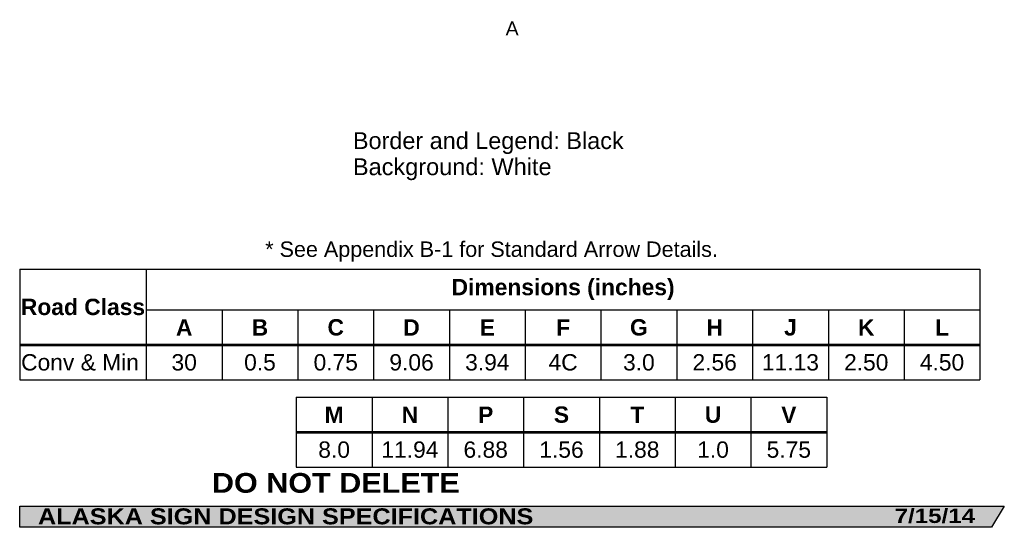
# Model space of a CAD drawing. Header units: feet. Extents: x 3.7 to 45.9, y 0.2 to 61.7.
import ezdxf
from ezdxf.enums import TextEntityAlignment as Align

# ---------------------------------------------------------------- set-up
doc = ezdxf.new("R2010")
doc.units = ezdxf.units.FT
doc.header["$MEASUREMENT"] = 0
doc.layers.add('Sign', color=7, linetype='Continuous')
doc.styles.add('ARIAL', font='arial.ttf')
doc.styles.add('ARIAL B', font='arialbd.ttf')
doc.styles.add('ARIAL BLACK B', font='ariblk.ttf')
doc.styles.add('ARIAL BLACK BI', font='ariblk.ttf')

# ---------------------------------------------------------------- blocks, each defined once
blk = doc.blocks.new('*T2')
at = {"color": 0, "linetype": 'ByBlock', "lineweight": -2, "transparency": 16777216}
for p, q in [((0, 0), (41.17908101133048, 0)), ((0, 0), (0, -4.75)), ((5.429081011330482, 0), (5.429081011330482, -3.227499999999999)), ((41.17908101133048, 0), (41.17908101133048, -4.75)), ((5.429081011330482, -1.75), (41.17908101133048, -1.75)), ((8.679081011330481, -1.75), (8.679081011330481, -3.227499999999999)), ((11.92908101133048, -1.75), (11.92908101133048, -3.227499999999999)), ((15.17908101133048, -1.75), (15.17908101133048, -3.227499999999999)), ((18.42908101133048, -1.75), (18.42908101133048, -3.227499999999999)), ((21.67908101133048, -1.75), (21.67908101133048, -3.227499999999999)), ((24.92908101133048, -1.75), (24.92908101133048, -3.227499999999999)), ((28.17908101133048, -1.75), (28.17908101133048, -3.227499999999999)), ((31.42908101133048, -1.75), (31.42908101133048, -3.227499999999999)), ((34.67908101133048, -1.75), (34.67908101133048, -3.227499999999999)), ((37.92908101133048, -1.75), (37.92908101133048, -3.227499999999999)), ((0, -3.227499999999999), (41.17908101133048, -3.227499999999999)), ((0, -3.272499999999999), (41.17908101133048, -3.272499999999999)), ((5.429081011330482, -3.272499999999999), (5.429081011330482, -4.75)), ((8.679081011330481, -3.272499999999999), (8.679081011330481, -4.75)), ((11.92908101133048, -3.272499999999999), (11.92908101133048, -4.75)), ((15.17908101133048, -3.272499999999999), (15.17908101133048, -4.75)), ((18.42908101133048, -3.272499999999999), (18.42908101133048, -4.75)), ((21.67908101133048, -3.272499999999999), (21.67908101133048, -4.75)), ((24.92908101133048, -3.272499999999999), (24.92908101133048, -4.75)), ((28.17908101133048, -3.272499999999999), (28.17908101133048, -4.75)), ((31.42908101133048, -3.272499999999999), (31.42908101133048, -4.75)), ((34.67908101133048, -3.272499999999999), (34.67908101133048, -4.75)), ((37.92908101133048, -3.272499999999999), (37.92908101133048, -4.75)), ((0, -4.75), (41.17908101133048, -4.75))]:
    blk.add_line(p, q, dxfattribs=at)
at = {"color": 18, "transparency": 16777216, "char_height": 0.7}
for s, insert, width, attachment_point, style in [('Dimensions (inches)', (23.30408101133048, -0.875), 35.63000000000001, 5, 'ARIAL B'), ('Road Class', (2.714540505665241, -1.625), 5.309081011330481, 5, 'ARIAL B'), ('A', (7.054081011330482, -2.5), 3.129999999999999, 5, 'ARIAL B'), ('B', (10.30408101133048, -2.5), 3.129999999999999, 5, 'ARIAL B'), ('C', (13.55408101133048, -2.5), 3.129999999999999, 5, 'ARIAL B'), ('D', (16.80408101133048, -2.5), 3.129999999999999, 5, 'ARIAL B'), ('E', (20.05408101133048, -2.5), 3.129999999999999, 5, 'ARIAL B'), ('F', (23.30408101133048, -2.5), 3.129999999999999, 5, 'ARIAL B'), ('G', (26.55408101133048, -2.5), 3.129999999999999, 5, 'ARIAL B'), ('H', (29.80408101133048, -2.5), 3.129999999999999, 5, 'ARIAL B'), ('J', (33.05408101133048, -2.5), 3.129999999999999, 5, 'ARIAL B'), ('K', (36.30408101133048, -2.5), 3.129999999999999, 5, 'ARIAL B'), ('L', (39.55408101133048, -2.5), 3.129999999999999, 5, 'ARIAL B'), ('Conv & Min', (0.0600000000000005, -4), 5.309081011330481, 4, 'ARIAL'), ('30', (7.054081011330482, -4), 3.129999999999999, 5, 'ARIAL'), ('0.5', (10.30408101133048, -4), 3.129999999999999, 5, 'ARIAL'), ('0.75', (13.55408101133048, -4), 3.129999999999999, 5, 'ARIAL'), ('9.06', (16.80408101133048, -4), 3.129999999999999, 5, 'ARIAL'), ('3.94', (20.05408101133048, -4), 3.129999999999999, 5, 'ARIAL'), ('4C', (23.30408101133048, -4), 3.129999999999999, 5, 'ARIAL'), ('3.0', (26.55408101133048, -4), 3.129999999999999, 5, 'ARIAL'), ('2.56', (29.80408101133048, -4), 3.129999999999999, 5, 'ARIAL'), ('11.13', (33.05408101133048, -4), 3.129999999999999, 5, 'ARIAL'), ('2.50', (36.30408101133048, -4), 3.129999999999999, 5, 'ARIAL'), ('4.50', (39.55408101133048, -4), 3.129999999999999, 5, 'ARIAL')]:
    blk.add_mtext(s, dxfattribs=dict(at, insert=insert, width=width, attachment_point=attachment_point, style=style))
blk = doc.blocks.new('*T4')
at = {"color": 0, "linetype": 'ByBlock', "lineweight": -2, "transparency": 16777216}
for p, q in [((0, 0), (22.75, 0)), ((0, 0), (0, -3)), ((3.25, 0), (3.25, -1.4775)), ((6.5, 0), (6.5, -1.4775)), ((9.75, 0), (9.75, -1.4775)), ((13, 0), (13, -1.4775)), ((16.25, 0), (16.25, -1.4775)), ((19.5, 0), (19.5, -1.4775)), ((22.75, 0), (22.75, -3)), ((0, -1.4775), (22.75, -1.4775)), ((0, -1.522499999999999), (22.75, -1.522499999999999)), ((3.25, -1.522499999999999), (3.25, -3)), ((6.5, -1.522499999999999), (6.5, -3)), ((9.75, -1.522499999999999), (9.75, -3)), ((13, -1.522499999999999), (13, -3)), ((16.25, -1.522499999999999), (16.25, -3)), ((19.5, -1.522499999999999), (19.5, -3)), ((0, -3), (22.75, -3))]:
    blk.add_line(p, q, dxfattribs=at)
at = {"color": 18, "transparency": 16777216, "char_height": 0.7, "width": 3.129999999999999, "attachment_point": 5}
for s, insert, style in [('M', (1.625, -0.75), 'ARIAL B'), ('N', (4.874999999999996, -0.75), 'ARIAL B'), ('P', (8.124999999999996, -0.75), 'ARIAL B'), ('S', (11.37499999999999, -0.75), 'ARIAL B'), ('T', (14.62499999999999, -0.75), 'ARIAL B'), ('U', (17.875, -0.75), 'ARIAL B'), ('V', (21.125, -0.75), 'ARIAL B'), ('8.0', (1.625, -2.249999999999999), 'ARIAL'), ('11.94', (4.874999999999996, -2.249999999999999), 'ARIAL'), ('6.88', (8.124999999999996, -2.249999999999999), 'ARIAL'), ('1.56', (11.37499999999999, -2.249999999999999), 'ARIAL'), ('1.88', (14.62499999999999, -2.249999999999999), 'ARIAL'), ('1.0', (17.875, -2.249999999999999), 'ARIAL'), ('5.75', (21.125, -2.249999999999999), 'ARIAL')]:
    blk.add_mtext(s, dxfattribs=dict(at, insert=insert, style=style))

msp = doc.modelspace()

# ---------------------------------------------------------------- hatches: boundary and pattern name
at = {"layer": 'Sign', "true_color": 0x000000}
msp.add_hatch(color=18, dxfattribs=at).paths.add_polyline_path([(3.699686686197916, 1.066867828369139), (45.92097727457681, 1.066867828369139), (45.37503178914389, 0.1671574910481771), (3.701084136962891, 0.1671574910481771)], flags=0)

# ---------------------------------------------------------------- linework, layer by layer
for p, q in [((3.695273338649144, 11.23193902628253), (44.87435434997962, 11.23193902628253)), ((3.695273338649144, 8.010156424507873), (44.87435434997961, 8.010156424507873)), ((3.695273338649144, 7.952017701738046), (44.87435434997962, 7.952017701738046)), ((15.55493155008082, 4.276819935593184), (38.30493155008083, 4.276819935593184)), ((15.55493155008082, 4.218681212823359), (38.30493155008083, 4.218681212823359))]:
    msp.add_line(p, q)
at = {"layer": 'Sign', "color": 250, "lineweight": -3, "true_color": 0x1f1a17}
msp.add_lwpolyline([(3.699686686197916, 1.066867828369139), (45.92097727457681, 1.066867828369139), (45.37503178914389, 0.1671574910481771), (3.701084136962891, 0.1671574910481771)], close=True, dxfattribs=at)

# ---------------------------------------------------------------- block references
for name, p in [('*T2', (3.695273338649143, 11.23193902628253)), ('*T4', (15.55493155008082, 5.742284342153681))]:
    msp.add_blockref(name, p)

# ---------------------------------------------------------------- texts
at = {"layer": 'Sign', "color": 18, "true_color": 0x000000, "style": 'ARIAL'}
for s, height, p, p2 in [('A', 0.5978938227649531, (24.53503995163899, 21.24687386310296), (25.09337326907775, 21.24687386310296)), ('Border and Legend: Black', 0.7187002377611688, (17.98574721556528, 16.37810160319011), (29.59574655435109, 16.37810160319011)), ('Background: White', 0.7218586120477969, (17.98574721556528, 15.2581016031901), (26.50574691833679, 15.2581016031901)), ('* See Appendix B-1 for Standard Arrow Details.', 0.6613876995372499, (14.22422873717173, 11.75544255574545), (33.63726605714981, 11.75544255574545))]:
    msp.add_text(s, height=height, dxfattribs=at).set_placement(p, p2, align=Align.ALIGNED)
at = {"layer": 'Sign', "color": 7, "true_color": 0xffffff}
for s, height, style, p, p2 in [('DO NOT DELETE', 0.8453765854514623, 'ARIAL BLACK B', (11.9384791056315, 1.64841334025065), (22.56681187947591, 1.64841334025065)), ('ALASKA SIGN DESIGN SPECIFICATIONS', 0.685178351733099, 'ARIAL BLACK BI', (4.480042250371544, 0.2942318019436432), (25.72337543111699, 0.2942318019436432)), ('7/15/14', 0.6132031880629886, 'ARIAL BLACK BI', (41.21705506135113, 0.3521680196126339), (44.66705498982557, 0.3521680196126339))]:
    msp.add_text(s, height=height, dxfattribs=dict(at, style=style)).set_placement(p, p2, align=Align.ALIGNED)

doc.saveas('drawing.dxf')
